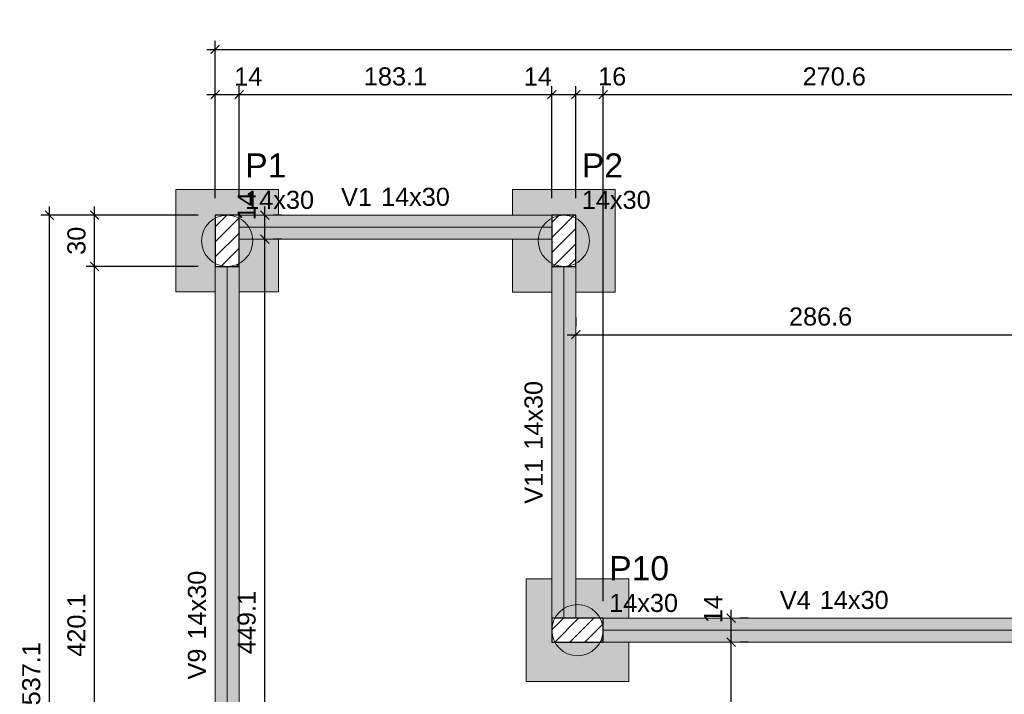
# Model space of a CAD drawing. Header units: millimetres. Extents: x 1852 to 2571, y -668 to -390.
# Tile 15 of 84: x 2206 to 2218, y -633 to -625. Entities that reach past the tile are written whole.
import ezdxf

# ---------------------------------------------------------------- set-up
doc = ezdxf.new("R2010")
doc.units = ezdxf.units.MM
for name, color, linetype, lineweight in [('FO-Cotas', 5, 'Continuous', 5), ('FO-Eixos', 5, 'Continuous', 5), ('FO-Estacas dos blocos', 1, 'Continuous', 20), ('FO-Hachura dos blocos', 43, 'Continuous', 5), ('FO-Hachura pilar que passa', 19, 'Continuous', 5), ('FO-Hachura viga', 43, 'Continuous', 5), ('FO-Pilares', 4, 'Continuous', 30), ('FO-Seção das fundações', 9, 'Continuous', 5), ('FO-Textos das vigas', 7, 'Continuous', 5), ('FO-Textos dos pilares', 7, 'Continuous', 5), ('FO-Vigas', 1, 'Continuous', 20)]:
    doc.layers.add(name, color=color, linetype=linetype, lineweight=lineweight)
doc.styles.add('ARIAL', font='arial.ttf')
doc.styles.get("Standard").update_dxf_attribs({"font": 'arial.ttf'})
doc.dimstyles.new('UM_50.000000', dxfattribs={"dimtxt": 0.18, "dimasz": 0.1, "dimexe": 0.1, "dimexo": 0.2, "dimgap": 0, "dimtad": 1, "dimtih": 1, "dimtoh": 1, "dimdec": 1, "dimlfac": 50, "dimzin": 0, "dimdsep": 46, "dimtxsty": 'Standard', "dimcen": 0.09, "dimdle": 0.1, "dimadec": 1, "dimazin": 2, "dimtfac": 1, "dimtdec": 4, "dimtofl": 0, "dimtmove": 0, "dimatfit": 3, "dimfxl": 1, "dimtolj": 1, "dimarcsym": 0})
pattern_1 = [(45, (2208.57693, -637.79245), (-0.0883883, 0.0883883), [])]

# ---------------------------------------------------------------- blocks, each defined once
blk = doc.blocks.new('_Oblique')
at = {"color": 0, "linetype": 'ByBlock', "lineweight": -2}
blk.add_line((-0.5, -0.5), (0.5, 0.5), dxfattribs=at)
blk = doc.blocks.new('*D32')
at = {"layer": 'FO-Cotas', "color": 0, "lineweight": -2, "transparency": 16777216}
for p, q in [((2208.607, -626.82), (2208.607, -625.508)), ((2208.887, -626.82), (2208.887, -625.508)), ((2208.507, -625.608), (2208.987, -625.608))]:
    blk.add_line(p, q, dxfattribs=at)
at = {"layer": 'FO-Cotas', "color": 0, "lineweight": -2, "transparency": 16777216, "xscale": 0.1, "yscale": 0.1, "zscale": 0.1, "rotation": 180}
blk.add_blockref('_Oblique', (2208.607, -625.608), dxfattribs=at)
at = {"layer": 'FO-Cotas', "color": 0, "lineweight": -2, "transparency": 16777216, "xscale": 0.1, "yscale": 0.1, "zscale": 0.1}
blk.add_blockref('_Oblique', (2208.887, -625.608), dxfattribs=at)
at = {"layer": 'FO-Cotas', "color": 7, "transparency": 16777216, "insert": (2208.993, -625.396), "char_height": 0.2118, "attachment_point": 5, "rotation": 0.0057, "style": 'ARIAL'}
blk.add_mtext('\\A1;14', dxfattribs=at)
blk = doc.blocks.new('*D33')
at = {"layer": 'FO-Cotas', "color": 0, "lineweight": -2, "transparency": 16777216}
for p, q in [((2208.887, -626.82), (2208.887, -625.508)), ((2212.548, -626.82), (2212.548, -625.508)), ((2208.787, -625.608), (2212.648, -625.608))]:
    blk.add_line(p, q, dxfattribs=at)
at = {"layer": 'FO-Cotas', "color": 0, "lineweight": -2, "transparency": 16777216, "xscale": 0.1, "yscale": 0.1, "zscale": 0.1, "rotation": 180}
blk.add_blockref('_Oblique', (2208.887, -625.608), dxfattribs=at)
at = {"layer": 'FO-Cotas', "color": 0, "lineweight": -2, "transparency": 16777216, "xscale": 0.1, "yscale": 0.1, "zscale": 0.1}
blk.add_blockref('_Oblique', (2212.548, -625.608), dxfattribs=at)
at = {"layer": 'FO-Cotas', "color": 7, "transparency": 16777216, "insert": (2210.717, -625.396), "char_height": 0.2118, "attachment_point": 5, "rotation": 0.0057, "style": 'ARIAL'}
blk.add_mtext('\\A1;183.1', dxfattribs=at)
blk = doc.blocks.new('*D34')
at = {"layer": 'FO-Cotas', "color": 0, "lineweight": -2, "transparency": 16777216}
for p, q in [((2212.548, -626.82), (2212.548, -625.508)), ((2212.828, -626.82), (2212.828, -625.508)), ((2212.448, -625.608), (2212.928, -625.608))]:
    blk.add_line(p, q, dxfattribs=at)
at = {"layer": 'FO-Cotas', "color": 0, "lineweight": -2, "transparency": 16777216, "xscale": 0.1, "yscale": 0.1, "zscale": 0.1, "rotation": 180}
blk.add_blockref('_Oblique', (2212.548, -625.608), dxfattribs=at)
at = {"layer": 'FO-Cotas', "color": 0, "lineweight": -2, "transparency": 16777216, "xscale": 0.1, "yscale": 0.1, "zscale": 0.1}
blk.add_blockref('_Oblique', (2212.828, -625.608), dxfattribs=at)
at = {"layer": 'FO-Cotas', "color": 7, "transparency": 16777216, "insert": (2212.383, -625.396), "char_height": 0.2118, "attachment_point": 5, "rotation": 0.0057, "style": 'ARIAL'}
blk.add_mtext('\\A1;14', dxfattribs=at)
blk = doc.blocks.new('*D35')
at = {"layer": 'FO-Cotas', "color": 0, "lineweight": -2, "transparency": 16777216}
for p, q in [((2212.828, -626.82), (2212.828, -625.508)), ((2213.148, -631.541), (2213.148, -625.508)), ((2212.728, -625.608), (2213.248, -625.608))]:
    blk.add_line(p, q, dxfattribs=at)
at = {"layer": 'FO-Cotas', "color": 0, "lineweight": -2, "transparency": 16777216, "xscale": 0.1, "yscale": 0.1, "zscale": 0.1, "rotation": 180}
blk.add_blockref('_Oblique', (2212.828, -625.608), dxfattribs=at)
at = {"layer": 'FO-Cotas', "color": 0, "lineweight": -2, "transparency": 16777216, "xscale": 0.1, "yscale": 0.1, "zscale": 0.1}
blk.add_blockref('_Oblique', (2213.148, -625.608), dxfattribs=at)
at = {"layer": 'FO-Cotas', "color": 7, "transparency": 16777216, "insert": (2213.254, -625.396), "char_height": 0.2118, "attachment_point": 5, "rotation": 0.0057, "style": 'ARIAL'}
blk.add_mtext('\\A1;16', dxfattribs=at)
blk = doc.blocks.new('*D36')
at = {"layer": 'FO-Cotas', "color": 0, "lineweight": -2, "transparency": 16777216}
for p, q in [((2213.148, -631.541), (2213.148, -625.508)), ((2218.56, -626.82), (2218.56, -625.508)), ((2213.048, -625.608), (2218.66, -625.608))]:
    blk.add_line(p, q, dxfattribs=at)
at = {"layer": 'FO-Cotas', "color": 0, "lineweight": -2, "transparency": 16777216, "xscale": 0.1, "yscale": 0.1, "zscale": 0.1, "rotation": 180}
blk.add_blockref('_Oblique', (2213.148, -625.608), dxfattribs=at)
at = {"layer": 'FO-Cotas', "color": 0, "lineweight": -2, "transparency": 16777216, "xscale": 0.1, "yscale": 0.1, "zscale": 0.1}
blk.add_blockref('_Oblique', (2218.56, -625.608), dxfattribs=at)
at = {"layer": 'FO-Cotas', "color": 7, "transparency": 16777216, "insert": (2215.854, -625.396), "char_height": 0.2118, "attachment_point": 5, "rotation": 0.0057, "style": 'ARIAL'}
blk.add_mtext('\\A1;270.6', dxfattribs=at)
blk = doc.blocks.new('*D48')
at = {"layer": 'FO-Cotas', "color": 0, "lineweight": -2, "transparency": 16777216}
for p, q in [((2208.607, -626.82), (2208.607, -624.978)), ((2245.587, -626.82), (2245.587, -624.978)), ((2208.507, -625.078), (2245.687, -625.078))]:
    blk.add_line(p, q, dxfattribs=at)
at = {"layer": 'FO-Cotas', "color": 0, "lineweight": -2, "transparency": 16777216, "xscale": 0.1, "yscale": 0.1, "zscale": 0.1, "rotation": 180}
blk.add_blockref('_Oblique', (2208.607, -625.078), dxfattribs=at)
at = {"layer": 'FO-Cotas', "color": 0, "lineweight": -2, "transparency": 16777216, "xscale": 0.1, "yscale": 0.1, "zscale": 0.1}
blk.add_blockref('_Oblique', (2245.587, -625.078), dxfattribs=at)
at = {"layer": 'FO-Cotas', "color": 7, "transparency": 16777216, "insert": (2227.097, -624.866), "char_height": 0.2118, "attachment_point": 5, "rotation": 0.0057, "style": 'ARIAL'}
blk.add_mtext('\\A1;1849', dxfattribs=at)
blk = doc.blocks.new('*D61')
at = {"layer": 'FO-Cotas', "color": 0, "lineweight": -2, "transparency": 16777216}
for p, q in [((2207.195, -636.122), (2207.195, -627.52)), ((2208.407, -627.62), (2207.095, -627.62)), ((2208.407, -636.022), (2207.095, -636.022))]:
    blk.add_line(p, q, dxfattribs=at)
at = {"layer": 'FO-Cotas', "color": 0, "lineweight": -2, "transparency": 16777216, "xscale": 0.1, "yscale": 0.1, "zscale": 0.1}
for p, rotation in [((2207.195, -627.62), 90), ((2207.195, -636.022), 270)]:
    blk.add_blockref('_Oblique', p, dxfattribs=dict(at, rotation=rotation))
at = {"layer": 'FO-Cotas', "color": 7, "transparency": 16777216, "insert": (2206.983, -631.821), "char_height": 0.2118, "attachment_point": 5, "rotation": 90, "style": 'ARIAL'}
blk.add_mtext('\\A1;420.1', dxfattribs=at)
blk = doc.blocks.new('*D62')
at = {"layer": 'FO-Cotas', "color": 0, "lineweight": -2, "transparency": 16777216}
for p, q in [((2207.195, -627.72), (2207.195, -626.92)), ((2208.407, -627.02), (2207.095, -627.02)), ((2208.407, -627.62), (2207.095, -627.62))]:
    blk.add_line(p, q, dxfattribs=at)
at = {"layer": 'FO-Cotas', "color": 0, "lineweight": -2, "transparency": 16777216, "xscale": 0.1, "yscale": 0.1, "zscale": 0.1}
for p, rotation in [((2207.195, -627.02), 90), ((2207.195, -627.62), 270)]:
    blk.add_blockref('_Oblique', p, dxfattribs=dict(at, rotation=rotation))
at = {"layer": 'FO-Cotas', "color": 7, "transparency": 16777216, "insert": (2206.983, -627.32), "char_height": 0.2118, "attachment_point": 5, "rotation": 90, "style": 'ARIAL'}
blk.add_mtext('\\A1;30', dxfattribs=at)
blk = doc.blocks.new('*D63')
at = {"layer": 'FO-Cotas', "color": 0, "lineweight": -2, "transparency": 16777216}
for p, q in [((2206.665, -637.862), (2206.665, -626.92)), ((2208.407, -627.02), (2206.565, -627.02)), ((2208.407, -637.762), (2206.565, -637.762))]:
    blk.add_line(p, q, dxfattribs=at)
at = {"layer": 'FO-Cotas', "color": 0, "lineweight": -2, "transparency": 16777216, "xscale": 0.1, "yscale": 0.1, "zscale": 0.1}
for p, rotation in [((2206.665, -627.02), 90), ((2206.665, -637.762), 270)]:
    blk.add_blockref('_Oblique', p, dxfattribs=dict(at, rotation=rotation))
at = {"layer": 'FO-Cotas', "color": 7, "transparency": 16777216, "insert": (2206.454, -632.391), "char_height": 0.2118, "attachment_point": 5, "rotation": 90, "style": 'ARIAL'}
blk.add_mtext('\\A1;537.1', dxfattribs=at)
blk = doc.blocks.new('*D72')
at = {"layer": 'FO-Cotas', "color": 0, "lineweight": -2, "transparency": 16777216}
for p, q in [((2212.828, -628.22), (2212.828, -628.32)), ((2218.56, -628.22), (2218.56, -628.32)), ((2212.728, -628.42), (2218.66, -628.42))]:
    blk.add_line(p, q, dxfattribs=at)
at = {"layer": 'FO-Cotas', "color": 0, "lineweight": -2, "transparency": 16777216, "xscale": 0.1, "yscale": 0.1, "zscale": 0.1, "rotation": 180}
blk.add_blockref('_Oblique', (2212.828, -628.42), dxfattribs=at)
at = {"layer": 'FO-Cotas', "color": 0, "lineweight": -2, "transparency": 16777216, "xscale": 0.1, "yscale": 0.1, "zscale": 0.1}
blk.add_blockref('_Oblique', (2218.56, -628.42), dxfattribs=at)
at = {"layer": 'FO-Cotas', "color": 7, "transparency": 16777216, "insert": (2215.694, -628.208), "char_height": 0.2118, "attachment_point": 5, "rotation": 0.0057, "style": 'ARIAL'}
blk.add_mtext('\\A1;286.6', dxfattribs=at)
blk = doc.blocks.new('*D84')
at = {"layer": 'FO-Cotas', "color": 0, "lineweight": -2, "transparency": 16777216}
for p, q in [((2209.187, -636.382), (2209.187, -627.2)), ((2209.387, -627.3), (2209.287, -627.3)), ((2209.387, -636.282), (2209.287, -636.282))]:
    blk.add_line(p, q, dxfattribs=at)
at = {"layer": 'FO-Cotas', "color": 0, "lineweight": -2, "transparency": 16777216, "xscale": 0.1, "yscale": 0.1, "zscale": 0.1}
for p, rotation in [((2209.187, -627.3), 90), ((2209.187, -636.282), 270)]:
    blk.add_blockref('_Oblique', p, dxfattribs=dict(at, rotation=rotation))
at = {"layer": 'FO-Cotas', "color": 7, "transparency": 16777216, "insert": (2208.975, -631.791), "char_height": 0.2118, "attachment_point": 5, "rotation": 90, "style": 'ARIAL'}
blk.add_mtext('\\A1;449.1', dxfattribs=at)
blk = doc.blocks.new('*D85')
at = {"layer": 'FO-Cotas', "color": 0, "lineweight": -2, "transparency": 16777216}
for p, q in [((2209.187, -627.4), (2209.187, -626.92)), ((2209.387, -627.02), (2209.287, -627.02)), ((2209.387, -627.3), (2209.287, -627.3))]:
    blk.add_line(p, q, dxfattribs=at)
at = {"layer": 'FO-Cotas', "color": 0, "lineweight": -2, "transparency": 16777216, "xscale": 0.1, "yscale": 0.1, "zscale": 0.1}
for p, rotation in [((2209.187, -627.02), 90), ((2209.187, -627.3), 270)]:
    blk.add_blockref('_Oblique', p, dxfattribs=dict(at, rotation=rotation))
at = {"layer": 'FO-Cotas', "color": 7, "transparency": 16777216, "insert": (2208.975, -626.914), "char_height": 0.2118, "attachment_point": 5, "rotation": 90, "style": 'ARIAL'}
blk.add_mtext('\\A1;14', dxfattribs=at)
blk = doc.blocks.new('*D86')
at = {"layer": 'FO-Cotas', "color": 0, "lineweight": -2, "transparency": 16777216}
for p, q in [((2214.648, -636.382), (2214.648, -631.921)), ((2214.848, -632.021), (2214.748, -632.021)), ((2214.848, -636.282), (2214.748, -636.282))]:
    blk.add_line(p, q, dxfattribs=at)
at = {"layer": 'FO-Cotas', "color": 0, "lineweight": -2, "transparency": 16777216, "xscale": 0.1, "yscale": 0.1, "zscale": 0.1}
for p, rotation in [((2214.648, -632.021), 90), ((2214.648, -636.282), 270)]:
    blk.add_blockref('_Oblique', p, dxfattribs=dict(at, rotation=rotation))
at = {"layer": 'FO-Cotas', "color": 7, "transparency": 16777216, "insert": (2214.436, -634.152), "char_height": 0.2118, "attachment_point": 5, "rotation": 90, "style": 'ARIAL'}
blk.add_mtext('\\A1;213.1', dxfattribs=at)
blk = doc.blocks.new('*D87')
at = {"layer": 'FO-Cotas', "color": 0, "lineweight": -2, "transparency": 16777216}
for p, q in [((2214.648, -632.121), (2214.648, -631.641)), ((2214.848, -631.741), (2214.748, -631.741)), ((2214.848, -632.021), (2214.748, -632.021))]:
    blk.add_line(p, q, dxfattribs=at)
at = {"layer": 'FO-Cotas', "color": 0, "lineweight": -2, "transparency": 16777216, "xscale": 0.1, "yscale": 0.1, "zscale": 0.1}
for p, rotation in [((2214.648, -631.741), 90), ((2214.648, -632.021), 270)]:
    blk.add_blockref('_Oblique', p, dxfattribs=dict(at, rotation=rotation))
at = {"layer": 'FO-Cotas', "color": 7, "transparency": 16777216, "insert": (2214.436, -631.635), "char_height": 0.2118, "attachment_point": 5, "rotation": 90, "style": 'ARIAL'}
blk.add_mtext('\\A1;14', dxfattribs=at)

msp = doc.modelspace()

# ---------------------------------------------------------------- hatches: boundary and pattern name
at = {"layer": 'FO-Estacas dos blocos', "linetype": 'Continuous'}
h = msp.add_hatch(color=256, dxfattribs=at)
h.paths.add_polyline_path([(2209.0367, -627.242), (2209.0067, -627.1696), (2208.9591, -627.1075), (2208.8969, -627.0598), (2208.8246, -627.0299), (2208.7469, -627.0196), (2208.6693, -627.0299), (2208.5969, -627.0598), (2208.5348, -627.1075), (2208.4871, -627.1696), (2208.4571, -627.242), (2208.4469, -627.3196), (2208.4571, -627.3973), (2208.4871, -627.4696), (2208.5348, -627.5318), (2208.5969, -627.5795), (2208.6693, -627.6094), (2208.7469, -627.6196), (2208.8246, -627.6094), (2208.8969, -627.5795), (2208.9591, -627.5318), (2209.0067, -627.4696), (2209.0367, -627.3973), (2209.0469, -627.3196), (2209.0367, -627.242)])
h.paths.add_polyline_path([(2208.7469, -627.0196), (2208.6693, -627.0299), (2208.6069, -627.0557), (2208.6069, -627.5836), (2208.6693, -627.6094), (2208.7469, -627.6196), (2208.8246, -627.6094), (2208.8869, -627.5836), (2208.8869, -627.2996), (2209.0443, -627.2996), (2209.0367, -627.242), (2209.0067, -627.1696), (2208.9591, -627.1075), (2208.8969, -627.0598), (2208.8246, -627.0299), (2208.7469, -627.0196)], flags=0)
h = msp.add_hatch(color=256, dxfattribs=at)
h.paths.add_polyline_path([(2212.3981, -627.3975), (2212.4281, -627.4698), (2212.4758, -627.532), (2212.5379, -627.5797), (2212.6103, -627.6096), (2212.6879, -627.6198), (2212.7656, -627.6096), (2212.8379, -627.5797), (2212.9001, -627.532), (2212.9477, -627.4698), (2212.9777, -627.3975), (2212.9879, -627.3198), (2212.9777, -627.2422), (2212.9477, -627.1698), (2212.9001, -627.1077), (2212.8379, -627.06), (2212.7656, -627.0301), (2212.6879, -627.0198), (2212.6103, -627.0301), (2212.5379, -627.06), (2212.4758, -627.1077), (2212.4281, -627.1698), (2212.3981, -627.2422), (2212.3879, -627.3198), (2212.3981, -627.3975)])
h.paths.add_polyline_path([(2212.7656, -627.6096), (2212.8279, -627.5838), (2212.8279, -627.0559), (2212.7656, -627.0301), (2212.6879, -627.0198), (2212.6103, -627.0301), (2212.5479, -627.0559), (2212.5479, -627.5838), (2212.6103, -627.6096), (2212.6879, -627.6198), (2212.7656, -627.6096)], flags=0)
h.paths.add_polyline_path([(2212.5479, -627.0559), (2212.5379, -627.06), (2212.4758, -627.1077), (2212.4281, -627.1698), (2212.3981, -627.2422), (2212.3906, -627.2996), (2212.5479, -627.2996), (2212.5479, -627.0559)], flags=0)
h = msp.add_hatch(color=256, dxfattribs=at)
h.paths.add_polyline_path([(2212.9256, -632.1708), (2212.9979, -632.1409), (2213.0601, -632.0932), (2213.1077, -632.031), (2213.1377, -631.9587), (2213.1479, -631.881), (2213.1377, -631.8034), (2213.1077, -631.731), (2213.0601, -631.6689), (2212.9979, -631.6212), (2212.9256, -631.5913), (2212.8479, -631.581), (2212.7703, -631.5913), (2212.6979, -631.6212), (2212.6358, -631.6689), (2212.5881, -631.731), (2212.5581, -631.8034), (2212.5479, -631.881), (2212.5581, -631.9587), (2212.5881, -632.031), (2212.6358, -632.0932), (2212.6979, -632.1409), (2212.7703, -632.1708), (2212.8479, -632.181), (2212.9256, -632.1708)])
h.paths.add_polyline_path([(2212.8279, -631.5837), (2212.7703, -631.5913), (2212.6979, -631.6212), (2212.6358, -631.6689), (2212.5881, -631.731), (2212.584, -631.741), (2212.8279, -631.741), (2212.8279, -631.5837)], flags=0)
h.paths.add_polyline_path([(2213.1377, -631.9587), (2213.1479, -631.881), (2213.1377, -631.8034), (2213.1119, -631.741), (2212.584, -631.741), (2212.5581, -631.8034), (2212.5479, -631.881), (2212.5581, -631.9587), (2212.584, -632.021), (2213.1119, -632.021), (2213.1377, -631.9587)], flags=0)
at = {"layer": 'FO-Hachura dos blocos', "linetype": 'Continuous'}
h = msp.add_hatch(color=256, dxfattribs=at)
h.paths.add_polyline_path([(2208.1469, -626.7196), (2208.1469, -627.9196), (2209.3469, -627.9196), (2209.3469, -626.7196), (2208.1469, -626.7196)])
h.paths.add_polyline_path([(2209.3469, -627.0196), (2208.6069, -627.0196), (2208.6069, -627.0557), (2208.5969, -627.0598), (2208.5348, -627.1075), (2208.4871, -627.1696), (2208.4571, -627.242), (2208.4469, -627.3196), (2208.4571, -627.3973), (2208.4871, -627.4696), (2208.5348, -627.5318), (2208.5969, -627.5795), (2208.6069, -627.5836), (2208.6069, -627.9196), (2208.8869, -627.9196), (2208.8869, -627.5836), (2208.8969, -627.5795), (2208.9591, -627.5318), (2209.0067, -627.4696), (2209.0367, -627.3973), (2209.0469, -627.3196), (2209.0443, -627.2996), (2209.3469, -627.2996), (2209.3469, -627.0196)], flags=0)
h = msp.add_hatch(color=256, dxfattribs=at)
h.paths.add_polyline_path([(2213.2879, -627.9198), (2213.2879, -626.7198), (2212.0879, -626.7198), (2212.0879, -627.9198), (2213.2879, -627.9198)])
h.paths.add_polyline_path([(2212.8279, -627.9198), (2212.8279, -627.5838), (2212.8379, -627.5797), (2212.9001, -627.532), (2212.9477, -627.4698), (2212.9777, -627.3975), (2212.9879, -627.3198), (2212.9777, -627.2422), (2212.9477, -627.1698), (2212.9001, -627.1077), (2212.8379, -627.06), (2212.8279, -627.0559), (2212.8279, -627.0198), (2212.5479, -627.0198), (2212.5479, -627.0196), (2212.0879, -627.0196), (2212.0879, -627.2996), (2212.3906, -627.2996), (2212.3879, -627.3198), (2212.3981, -627.3975), (2212.4281, -627.4698), (2212.4758, -627.532), (2212.5379, -627.5797), (2212.5479, -627.5838), (2212.5479, -627.9198), (2212.8279, -627.9198)], flags=0)
h = msp.add_hatch(color=256, dxfattribs=at)
h.paths.add_polyline_path([(2213.4479, -631.281), (2212.2479, -631.281), (2212.2479, -632.481), (2213.4479, -632.481), (2213.4479, -631.281)])
h.paths.add_polyline_path([(2212.9256, -632.1708), (2212.9979, -632.1409), (2213.0601, -632.0932), (2213.1077, -632.031), (2213.1119, -632.021), (2213.1479, -632.021), (2213.1479, -631.741), (2213.1119, -631.741), (2213.1077, -631.731), (2213.0601, -631.6689), (2212.9979, -631.6212), (2212.9256, -631.5913), (2212.8479, -631.581), (2212.8279, -631.5837), (2212.8279, -631.281), (2212.5479, -631.281), (2212.5479, -632.021), (2212.584, -632.021), (2212.5881, -632.031), (2212.6358, -632.0932), (2212.6979, -632.1409), (2212.7703, -632.1708), (2212.8479, -632.181), (2212.9256, -632.1708)], flags=0)
h.paths.add_polyline_path([(2213.4479, -631.741), (2213.1479, -631.741), (2213.1479, -632.021), (2213.4479, -632.021), (2213.4479, -631.741)], flags=0)
at = {"layer": 'FO-Hachura pilar que passa', "linetype": 'Continuous'}
h = msp.add_hatch(dxfattribs=at)
h.set_pattern_fill('ANSI31', color=256, style=0)
h.set_pattern_definition(pattern_1)
h.paths.add_polyline_path([(2208.6069, -627.6196), (2208.7469, -627.6196), (2208.8869, -627.6196), (2208.8869, -627.3196), (2208.8869, -627.0196), (2208.7469, -627.0196), (2208.6069, -627.0196), (2208.6069, -627.3196)])
h = msp.add_hatch(dxfattribs=at)
h.set_pattern_fill('ANSI31', color=256, style=0)
h.set_pattern_definition(pattern_1)
h.paths.add_polyline_path([(2212.8279, -627.0198), (2212.6879, -627.0198), (2212.5479, -627.0198), (2212.5479, -627.3198), (2212.5479, -627.6198), (2212.6879, -627.6198), (2212.8279, -627.6198), (2212.8279, -627.3198)])
h = msp.add_hatch(dxfattribs=at)
h.set_pattern_fill('ANSI31', color=256, style=0)
h.set_pattern_definition(pattern_1)
h.paths.add_polyline_path([(2212.5479, -631.741), (2212.5479, -631.881), (2212.5479, -632.021), (2212.8479, -632.021), (2213.1479, -632.021), (2213.1479, -631.881), (2213.1479, -631.741), (2212.8479, -631.741)])
at = {"layer": 'FO-Hachura viga', "linetype": 'Continuous'}
for points in [[(2212.5479, -627.0196), (2212.5479, -627.0196), (2208.8869, -627.0196), (2208.8869, -627.2996), (2212.5479, -627.2996), (2212.5479, -627.0196)], [(2208.8869, -627.6196), (2208.8869, -627.6196), (2208.6069, -627.6196), (2208.6069, -636.022), (2208.8869, -636.022), (2208.8869, -627.6196)], [(2212.8279, -627.6198), (2212.8279, -627.6198), (2212.5479, -627.6198), (2212.5479, -631.7412), (2212.8279, -631.7412), (2212.8279, -627.6198)], [(2218.6999, -631.8812), (2218.6999, -631.8812), (2218.5599, -631.7412), (2213.1479, -631.7412), (2213.1479, -632.021), (2218.5599, -632.021), (2218.6999, -631.8812)]]:
    msp.add_hatch(color=256, dxfattribs=at).paths.add_polyline_path(points)

# ---------------------------------------------------------------- linework, layer by layer
at = {"layer": 'FO-Eixos'}
for p, q in [((2208.8869, -627.1596), (2212.5479, -627.1596)), ((2208.7469, -636.022), (2208.7469, -627.6196)), ((2212.6879, -631.741), (2212.6879, -627.6198)), ((2213.1479, -631.881), (2218.6999, -631.881))]:
    msp.add_line(p, q, dxfattribs=at)
at = {"layer": 'FO-Estacas dos blocos'}
for centre in [(2208.7469, -627.3196), (2212.6879, -627.3198), (2212.8479, -631.881)]:
    msp.add_circle(centre, 0.3, dxfattribs=at)
at = {"layer": 'FO-Pilares'}
for points in [[(2208.6069, -627.6196), (2208.7469, -627.6196), (2208.8869, -627.6196), (2208.8869, -627.3196), (2208.8869, -627.0196), (2208.7469, -627.0196), (2208.6069, -627.0196), (2208.6069, -627.3196), (2208.6069, -627.6196)], [(2212.8279, -627.0198), (2212.6879, -627.0198), (2212.5479, -627.0198), (2212.5479, -627.3198), (2212.5479, -627.6198), (2212.6879, -627.6198), (2212.8279, -627.6198), (2212.8279, -627.3198), (2212.8279, -627.0198)], [(2212.5479, -631.741), (2212.5479, -631.881), (2212.5479, -632.021), (2212.8479, -632.021), (2213.1479, -632.021), (2213.1479, -631.881), (2213.1479, -631.741), (2212.8479, -631.741), (2212.5479, -631.741)]]:
    msp.add_lwpolyline(points, close=True, dxfattribs=at)
at = {"layer": 'FO-Seção das fundações'}
for points in [[(2208.1469, -626.7196), (2209.3469, -626.7196)], [(2208.1469, -626.7196), (2208.1469, -627.9196)], [(2209.3469, -627.0196), (2209.3469, -626.7196)], [(2212.0879, -626.7198), (2213.2879, -626.7198)], [(2212.0879, -626.7198), (2212.0879, -627.0196)], [(2213.2879, -627.9198), (2213.2879, -626.7198)], [(2209.3469, -627.9196), (2209.3469, -627.2996)], [(2212.0879, -627.2996), (2212.0879, -627.9198)], [(2208.6069, -627.9196), (2208.1469, -627.9196)], [(2209.3469, -627.9196), (2208.8869, -627.9196)], [(2212.5479, -627.9198), (2212.0879, -627.9198)], [(2213.2879, -627.9198), (2212.8279, -627.9198)], [(2212.2479, -631.281), (2212.2479, -632.481)], [(2212.2479, -631.281), (2212.5479, -631.281)], [(2212.8279, -631.281), (2213.4479, -631.281)], [(2213.4479, -631.741), (2213.4479, -631.281)], [(2213.4479, -632.481), (2213.4479, -632.021)], [(2213.4479, -632.481), (2212.2479, -632.481)]]:
    msp.add_lwpolyline(points, dxfattribs=at)
at = {"layer": 'FO-Vigas'}
for p, q in [((2208.8869, -627.0196), (2212.5479, -627.0196)), ((2208.8869, -627.2996), (2212.5479, -627.2996)), ((2208.6069, -636.022), (2208.6069, -627.6196)), ((2208.8869, -636.022), (2208.8869, -627.6196)), ((2212.5479, -631.741), (2212.5479, -627.6198)), ((2212.8279, -631.741), (2212.8279, -627.6198)), ((2213.1479, -631.741), (2218.5599, -631.741)), ((2213.1479, -632.021), (2218.5599, -632.021))]:
    msp.add_line(p, q, dxfattribs=at)

# ---------------------------------------------------------------- texts
at = {"layer": 'FO-Textos das vigas', "char_height": 0.2118, "line_spacing_factor": 0.798, "style": 'ARIAL'}
for s, insert, width, attachment_point in [('V1', (2210.4418, -626.9137), 0.733117, 9), ('14x30', (2210.5477, -626.9137), 1.626877, 7), ('V4', (2215.5783, -631.6351), 0.733117, 9), ('14x30', (2215.6842, -631.6351), 1.626877, 7)]:
    msp.add_mtext(s, dxfattribs=dict(at, insert=insert, width=width, attachment_point=attachment_point))
at = {"layer": 'FO-Textos das vigas', "char_height": 0.2118, "rotation": 90, "line_spacing_factor": 0.798, "style": 'ARIAL'}
for s, insert, width, attachment_point in [('14x30', (2212.442, -629.7677), 1.626877, 7), ('V11', (2212.442, -629.8736), 1.066086, 9), ('14x30', (2208.501, -631.9906), 1.626877, 7), ('V9', (2208.501, -632.0965), 0.733117, 9)]:
    msp.add_mtext(s, dxfattribs=dict(at, insert=insert, width=width, attachment_point=attachment_point))
at = {"layer": 'FO-Textos dos pilares', "attachment_point": 7, "line_spacing_factor": 0.798, "style": 'ARIAL'}
for s, insert, char_height, width in [('P1', (2208.9575, -626.5784), 0.2824, 0.96709), ('P2', (2212.8985, -626.5786), 0.2824, 0.96709), ('14x30', (2208.9575, -626.949), 0.2118, 1.626877), ('14x30', (2212.8985, -626.9492), 0.2118, 1.626877), ('P10', (2213.2185, -631.2998), 0.2824, 1.406326), ('14x30', (2213.2185, -631.6704), 0.2118, 1.626877)]:
    msp.add_mtext(s, dxfattribs=dict(at, insert=insert, char_height=char_height, width=width))

# ---------------------------------------------------------------- dimensions: what is measured, and where the dimension line sits
at = {"layer": 'FO-Cotas'}
for base, p1, p2, picture, middle, turn in [((2245.5869, -625.0781), (2208.6069, -627.0196), (2245.5869, -627.0196), '*D48', (2227.0969, -624.8663), 0.00573), ((2208.8869, -625.6076), (2208.6069, -627.0196), (2208.8869, -627.0196), '*D32', (2208.9928, -625.3958), 0.00573), ((2212.5479266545, -625.6076462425), (2208.8869266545, -627.0196462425), (2212.5479266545, -627.0198462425), '*D33', (2210.7174266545, -625.3958462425), 0.005729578), ((2212.8279, -625.6076), (2212.5479, -627.0198), (2212.8279, -627.0198), '*D34', (2212.383, -625.3958), 0.00573), ((2213.1479, -625.6076), (2212.8279, -627.0198), (2213.1479, -631.741), '*D35', (2213.2538, -625.3958), 0.00573), ((2218.5599, -625.6076), (2213.1479, -631.741), (2218.5599, -627.0198), '*D36', (2215.8539, -625.3958), 0.00573), ((2218.5599, -628.4198), (2212.8279, -628.4198), (2218.5599, -628.4198), '*D72', (2215.6939, -628.208), 0.00573)]:
    dim = msp.add_linear_dim(base=base, p1=p1, p2=p2, dimstyle='UM_50.000000', override={"dimtxt": 0.2118, "dimasz": 0.1, "dimexe": 0.1, "dimexo": 0.2, "dimtad": 1, "dimtih": 0, "dimtoh": 0, "dimdec": 1, "dimlfac": 50, "dimzin": 8, "dimtxsty": 'ARIAL', "dimblk": 'Oblique', "dimblk1": 'Oblique', "dimblk2": 'Oblique', "dimsah": 1, "dimdle": 0.1, "dimse1": 0, "dimse2": 0, "dimclrt": 7, "dimadec": 1, "dimazin": 3, "dimtmove": 2, "dimldrblk": 'Oblique'}, dxfattribs=at)
    dim.commit()
    dim.dimension.update_dxf_attribs({"geometry": picture, "text_midpoint": middle, "dimtype": 160, "text_rotation": turn})
for base, p1, p2, picture, middle in [((2209.1869, -627.0196), (2209.1869, -627.2996), (2209.1869, -627.0196), '*D85', (2208.9751, -626.9137)), ((2206.6654, -627.0196), (2208.6069, -637.7624), (2208.6069, -627.0196), '*D63', (2206.4536, -632.391)), ((2207.1949, -627.0196), (2208.6069, -627.6196), (2208.6069, -627.0196), '*D62', (2206.9831, -627.3196)), ((2209.1869, -627.2996), (2209.1869, -636.282), (2209.1869, -627.2996), '*D84', (2208.9751, -631.7908)), ((2207.1949, -627.6196), (2208.6069, -636.022), (2208.6069, -627.6196), '*D61', (2206.9831, -631.8208)), ((2214.6479, -631.741), (2214.6479, -632.021), (2214.6479, -631.741), '*D87', (2214.4361, -631.6351)), ((2214.6479266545, -632.0210462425), (2214.6479266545, -636.2820462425), (2214.6479266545, -632.0210462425), '*D86', (2214.4361266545, -634.1515462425))]:
    dim = msp.add_linear_dim(base=base, p1=p1, p2=p2, angle=90, dimstyle='UM_50.000000', override={"dimtxt": 0.2118, "dimasz": 0.1, "dimexe": 0.1, "dimexo": 0.2, "dimtad": 1, "dimtih": 0, "dimtoh": 0, "dimdec": 1, "dimlfac": 50, "dimzin": 8, "dimtxsty": 'ARIAL', "dimblk": 'Oblique', "dimblk1": 'Oblique', "dimblk2": 'Oblique', "dimsah": 1, "dimdle": 0.1, "dimse1": 0, "dimse2": 0, "dimclrt": 7, "dimadec": 1, "dimazin": 3, "dimtmove": 2, "dimldrblk": 'Oblique'}, dxfattribs=at)
    dim.commit()
    dim.dimension.update_dxf_attribs({"geometry": picture, "text_midpoint": middle, "dimtype": 160, "text_rotation": 90})

doc.saveas('drawing.dxf')
